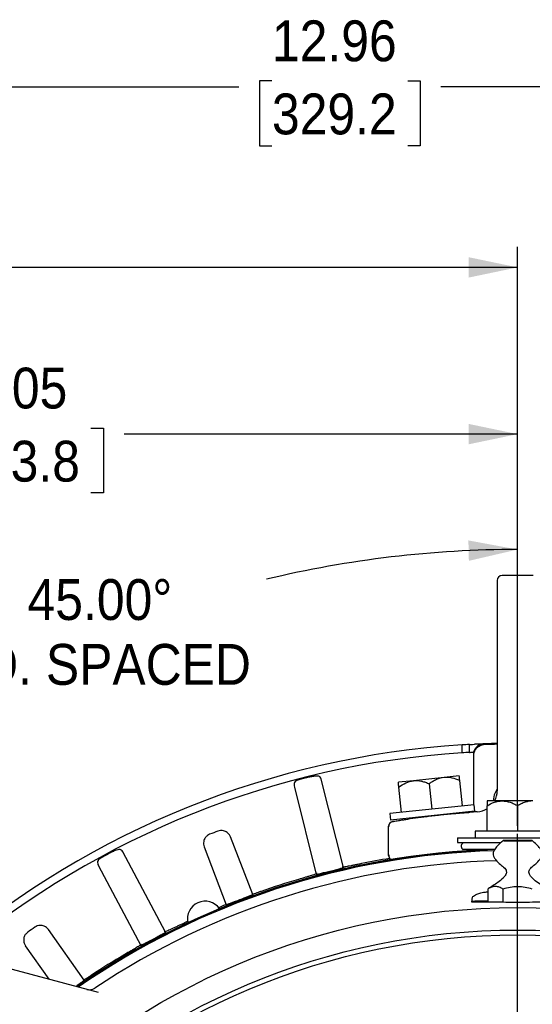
# Model space of a CAD drawing. Header units: inches. Extents: x 1.5 to 80, y 0 to 39.8.
# Tile 13 of 15: x 57.5 to 60.7, y 33.7 to 39.7. Entities that reach past the tile are written whole.
import ezdxf

# ---------------------------------------------------------------- set-up
doc = ezdxf.new("R2010")
doc.units = ezdxf.units.IN
doc.header["$MEASUREMENT"] = 0
doc.linetypes.add('SLD-Solid', pattern=[0])
doc.layers.add('SLD-0', color=7, linetype='Continuous')
doc.styles.add('SLDTEXTSTYLE0', font='GOTHIC.TTF', dxfattribs={"width": 0.913})
doc.dimstyles.new('SLDDIMSTYLE0', dxfattribs={"dimtxt": 0.25, "dimasz": 0.3, "dimexe": 0, "dimexo": 0.0625, "dimgap": 0.0625, "dimtad": 0, "dimtih": 1, "dimtoh": 1, "dimrnd": 1e-09, "dimzin": 12, "dimdsep": 46, "dimtxsty": 'SLDTEXTSTYLE0', "dimsah": 1, "dimcen": 0.09, "dimadec": 0, "dimazin": 3, "dimtfac": 1, "dimtofl": 0, "dimtmove": 0, "dimatfit": 3, "dimfxl": 0, "dimfrac": 2, "dimtolj": 1, "dimtzin": 12, "dimarcsym": 0})
doc.dimstyles.new('SLDDIMSTYLE3', dxfattribs={"dimtxt": 0.25, "dimasz": 0.3, "dimexe": 0, "dimexo": 0.0625, "dimgap": 0.0625, "dimtad": 0, "dimtih": 1, "dimtoh": 1, "dimrnd": 1e-09, "dimzin": 12, "dimdsep": 46, "dimtxsty": 'SLDTEXTSTYLE0', "dimsah": 1, "dimcen": 0, "dimadec": 0, "dimazin": 3, "dimtfac": 1, "dimtofl": 0, "dimtmove": 0, "dimatfit": 3, "dimfxl": 0, "dimfrac": 2, "dimtolj": 1, "dimtzin": 12, "dimarcsym": 0})
doc.dimstyles.new('SLDDIMSTYLE4', dxfattribs={"dimtxt": 0.25, "dimasz": 0.3, "dimexe": 0, "dimexo": 0.0625, "dimgap": 0.0625, "dimtad": 0, "dimtih": 1, "dimtoh": 1, "dimdec": 4, "dimzin": 4, "dimdsep": 46, "dimtxsty": 'SLDTEXTSTYLE0', "dimsah": 1, "dimcen": 0.09, "dimazin": 1, "dimtfac": 1, "dimtofl": 0, "dimtmove": 0, "dimatfit": 3, "dimfxl": 0, "dimfrac": 2, "dimtolj": 1, "dimtzin": 12, "dimarcsym": 0})

# ---------------------------------------------------------------- blocks, each defined once
blk = doc.blocks.new('_D_7')
at = {"layer": 'SLD-0'}
for p, q in [((64.7872, 34.5867), (64.711, 34.5867)), ((64.711, 34.5867), (64.711, 34.1898)), ((65.6185, 34.5867), (65.6946, 34.5867)), ((65.6946, 34.5867), (65.6946, 34.1898)), ((62.9552, 32.618), (64.3536, 34.2265)), ((64.3536, 34.2265), (64.5724, 34.2265)), ((64.711, 34.1898), (64.7872, 34.1898)), ((65.6946, 34.1898), (65.6185, 34.1898))]:
    blk.add_line(p, q, dxfattribs=at)
blk.add_solid([(62.9552, 32.618), (63.1992, 32.8034), (63.1048, 32.8854)], dxfattribs=at)
at = {"layer": 'SLD-0', "char_height": 0.25, "attachment_point": 1, "style": 'SLDTEXTSTYLE0'}
for s, insert in [('%%c', (64.6911, 34.9568)), ('7.25', (65.0681, 34.9568)), ('184.2', (64.7872, 34.5092)), ('B.C.', (64.8794, 34.0615))]:
    blk.add_mtext(s, dxfattribs=dict(at, insert=insert))
blk = doc.blocks.new('_D_8')
at = {"layer": 'SLD-0'}
for p, q in [((60.5767, 34.7697), (60.5767, 36.5864)), ((57.9781, 32.481), (55.8363, 34.6229))]:
    blk.add_line(p, q, dxfattribs=at)
for start, end in [(90, 103.51152), (120.28186, 135)]:
    blk.add_arc((60.5767, 29.8824), 6.579, start, end, dxfattribs=at)
for points in [[(60.5767, 36.4614), (60.2754, 36.5171), (60.2782, 36.3921)], [(55.9246, 34.5345), (56.1847, 34.6965), (56.0984, 34.7869)]]:
    blk.add_solid(points, dxfattribs=at)
at = {"layer": 'SLD-0', "char_height": 0.25, "attachment_point": 1, "style": 'SLDTEXTSTYLE0'}
for s, insert in [('45.00°', (57.5767, 36.28)), ('EQ. SPACED', (57.0785, 35.8831))]:
    blk.add_mtext(s, dxfattribs=dict(at, insert=insert))
blk = doc.blocks.new('_D_9')
at = {"layer": 'SLD-0'}
for p, q in [((54.5222, 30.0324), (54.5222, 37.293)), ((60.5767, 35.4254), (60.5767, 37.293)), ((57.1338, 37.2048), (57.0577, 37.2048)), ((57.0577, 37.2048), (57.0577, 36.808)), ((57.9651, 37.2048), (58.0413, 37.2048)), ((58.0413, 37.2048), (58.0413, 36.808)), ((54.5222, 37.168), (56.9308, 37.168)), ((60.5767, 37.168), (58.1681, 37.168)), ((57.0577, 36.808), (57.1338, 36.808)), ((58.0413, 36.808), (57.9651, 36.808)), ((60.5767, 34.7697), (60.5767, 35.1254)), ((54.5222, 27.7824), (54.5222, 29.7324))]:
    blk.add_line(p, q, dxfattribs=at)
for points in [[(54.5222, 37.168), (54.8222, 37.1055), (54.8222, 37.2305)], [(60.5767, 37.168), (60.2767, 37.2305), (60.2767, 37.1055)]]:
    blk.add_solid(points, dxfattribs=at)
at = {"layer": 'SLD-0', "char_height": 0.25, "attachment_point": 1, "style": 'SLDTEXTSTYLE0'}
for s, insert in [('6.05', (57.2262, 37.575)), ('153.8', (57.1338, 37.1273))]:
    blk.add_mtext(s, dxfattribs=dict(at, insert=insert))
blk = doc.blocks.new('_D_19')
at = {"layer": 'SLD-0'}
for p, q in [((53.0072, 32.2848), (53.0072, 38.3138)), ((60.5767, 34.7697), (60.5767, 38.3138)), ((56.3763, 38.2256), (56.3002, 38.2256)), ((56.3002, 38.2256), (56.3002, 37.8288)), ((57.2076, 38.2256), (57.2838, 38.2256)), ((57.2838, 38.2256), (57.2838, 37.8288)), ((53.0072, 38.1888), (56.1733, 38.1888)), ((60.5767, 38.1888), (57.4106, 38.1888)), ((56.3002, 37.8288), (56.3763, 37.8288)), ((57.2838, 37.8288), (57.2076, 37.8288))]:
    blk.add_line(p, q, dxfattribs=at)
for points in [[(53.0072, 38.1888), (53.3072, 38.1263), (53.3072, 38.2513)], [(60.5767, 38.1888), (60.2767, 38.2513), (60.2767, 38.1263)]]:
    blk.add_solid(points, dxfattribs=at)
at = {"layer": 'SLD-0', "char_height": 0.25, "attachment_point": 1, "style": 'SLDTEXTSTYLE0'}
for s, insert in [('7.57', (56.4687, 38.5957)), ('192.3', (56.3763, 38.1481))]:
    blk.add_mtext(s, dxfattribs=dict(at, insert=insert))
blk = doc.blocks.new('_D_20')
at = {"layer": 'SLD-0'}
for p, q in [((53.0072, 32.2848), (53.0072, 39.419)), ((65.9697, 36.4519), (65.9697, 39.419)), ((59.0728, 39.3308), (58.9967, 39.3308)), ((58.9967, 39.3308), (58.9967, 38.9339)), ((59.9041, 39.3308), (59.9803, 39.3308)), ((59.9803, 39.3308), (59.9803, 38.9339)), ((53.0072, 39.294), (58.8698, 39.294)), ((65.9697, 39.294), (60.1071, 39.294)), ((58.9967, 38.9339), (59.0728, 38.9339)), ((59.9803, 38.9339), (59.9041, 38.9339)), ((65.9697, 33.1102), (65.9697, 36.1519)), ((65.9697, 31.8205), (65.9697, 32.8102)), ((65.9697, 30.6429), (65.9697, 31.5205)), ((65.9697, 29.9324), (65.9697, 30.3429))]:
    blk.add_line(p, q, dxfattribs=at)
for points in [[(53.0072, 39.294), (53.3072, 39.2315), (53.3072, 39.3565)], [(65.9697, 39.294), (65.6697, 39.3565), (65.6697, 39.2315)]]:
    blk.add_solid(points, dxfattribs=at)
at = {"layer": 'SLD-0', "char_height": 0.25, "attachment_point": 1, "style": 'SLDTEXTSTYLE0'}
for s, insert in [('12.96', (59.0728, 39.7009)), ('329.2', (59.0728, 39.2533))]:
    blk.add_mtext(s, dxfattribs=dict(at, insert=insert))
blk = doc.blocks.new('SW_CENTERMARKSYMBOL_5')
at = {"layer": 'SLD-0', "color": 0}
blk.add_line((0, 0.2), (0, 4.8373), dxfattribs=at)

msp = doc.modelspace()

# ---------------------------------------------------------------- linework, layer by layer
at = {"layer": 'SLD-0', "linetype": 'SLD-Solid', "lineweight": 25}
for p, q in [((60.67172, 36.30189), (60.48172, 36.30189)), ((60.45172, 35.55189), (60.45172, 34.98484)), ((60.28172, 35.21924), (60.28172, 35.26731)), ((60.23672, 35.21656), (60.23672, 35.26466)), ((60.3063, 35.20923), (60.3063, 35.20133)), ((60.3063, 35.20133), (60.3063, 34.89839)), ((59.51009, 34.51355), (59.37497, 35.05547)), ((59.93975, 35.04588), (59.84652, 35.03608)), ((60.12622, 35.06548), (59.93975, 35.04588)), ((60.03602, 35.02683), (60.05233, 34.87169)), ((60.21946, 35.07528), (60.12622, 35.06548)), ((60.2388, 34.89129), (60.22249, 35.04643)), ((59.20908, 35.01459), (59.21097, 35.00701)), ((59.20921, 35.01547), (59.2093, 35.01371)), ((59.21097, 35.00701), (59.34431, 34.47221)), ((59.86585, 34.8521), (59.84955, 35.00723)), ((60.48297, 34.92189), (60.38922, 34.92189)), ((60.67047, 34.92189), (60.48297, 34.92189)), ((60.3109, 34.89887), (59.79375, 34.84452)), ((60.31508, 34.85909), (59.79793, 34.80474)), ((60.3063, 34.85817), (60.3063, 34.85373)), ((60.31508, 34.85909), (60.3109, 34.89887)), ((60.38922, 34.73689), (60.38922, 34.89288)), ((60.57672, 34.89288), (60.57672, 34.73689)), ((59.79375, 34.84452), (59.79793, 34.80474)), ((59.8837, 34.81375), (59.88439, 34.8081)), ((59.79147, 34.76736), (59.78672, 34.76658)), ((59.78672, 34.58887), (59.78672, 34.76658)), ((60.31672, 34.73689), (60.31672, 34.69689)), ((60.83672, 34.73689), (60.31672, 34.73689)), ((58.81936, 34.70269), (58.81774, 34.70214)), ((58.95535, 34.34865), (58.81941, 34.70278)), ((60.20922, 34.69689), (60.20922, 34.66689)), ((60.20922, 34.69689), (60.57672, 34.69689)), ((60.20922, 34.66689), (60.47333, 34.66689)), ((60.57672, 34.69689), (60.94422, 34.69689)), ((58.42139, 34.11794), (58.15918, 34.61109)), ((58.65714, 34.64063), (58.79313, 34.28638)), ((58.65886, 34.64115), (58.65729, 34.64048)), ((60.23885, 34.62689), (60.43468, 34.62689)), ((59.79101, 34.5896), (59.78672, 34.58887)), ((58.00803, 34.53217), (58.00854, 34.53048)), ((58.00825, 34.53101), (58.01178, 34.52438)), ((58.01178, 34.52438), (58.27054, 34.03773)), ((59.42815, 34.49084), (59.42732, 34.49063)), ((60.39686, 34.30421), (60.39686, 34.38442)), ((60.48692, 34.38161), (60.48692, 34.30149)), ((60.29666, 34.30232), (60.30027, 34.33251)), ((60.30027, 34.30594), (60.29666, 34.30232)), ((60.48692, 34.30149), (60.39686, 34.30421)), ((58.55808, 34.17732), (58.75098, 34.26281)), ((58.70586, 34.24245), (58.70573, 34.24275)), ((58.60333, 34.19738), (58.60347, 34.19707)), ((57.70542, 34.13436), (57.70398, 34.13343)), ((57.92302, 33.82374), (57.70544, 34.13447)), ((58.34738, 34.07608), (58.34662, 34.07568)), ((57.56308, 34.03484), (57.70619, 33.83046)), ((57.56458, 34.03582), (57.56322, 34.03479)), ((58.0111, 33.74876), (57.07626, 33.99925))]:
    msp.add_line(p, q, dxfattribs=at)
at = {"layer": 'SLD-0', "linetype": 'SLD-Solid', "lineweight": 25, "flags": 128}
for points in [[(60.38921, 35.26912), (60.43607, 35.27055), (60.45172, 35.27094)], [(59.28444, 35.06366), (59.28455, 35.06369), (59.28465, 35.06371), (59.28476, 35.06374), (59.28486, 35.06377), (59.28497, 35.06379), (59.28507, 35.06382), (59.28517, 35.06384), (59.28528, 35.06387)], [(60.45172, 34.9962), (60.43359, 34.95889), (60.42652, 34.92189)], [(58.06936, 34.59712), (58.06946, 34.59717), (58.06956, 34.59722), (58.06965, 34.59728), (58.06975, 34.59733), (58.06984, 34.59738), (58.06994, 34.59743), (58.07003, 34.59748), (58.07013, 34.59753)], [(58.55677, 34.18445), (58.55018, 34.18135), (58.52314, 34.1685)]]:
    msp.add_lwpolyline(points, dxfattribs=at)
at = {"layer": 'SLD-0', "linetype": 'SLD-Solid', "lineweight": 25}
for radius in [4.38638, 4.24925, 4.21925]:
    msp.add_circle((60.57672, 29.88239), radius, dxfattribs=at)
for centre, radius, start, end in [((60.48172, 36.27189), 0.03, 90, 180), ((60.57672, 29.88239), 5.393, 93.135675, 93.614592), ((60.36637, 35.20828), 0.05996, 92.29956, 180.044441), ((60.57672, 29.88239), 5.393, 91.328132, 92.816521), ((60.57672, 29.88239), 5.393, 93.614592, 130.293894), ((60.57672, 29.88239), 5.345, 93.647096, 129.936758), ((60.57672, 29.88239), 5.345, 93.163863, 93.647096), ((59.23853, 35.021), 0.03001, 139.870938, 194.014792), ((59.34583, 35.04775), 0.03003, 13.996333, 39.84179), ((60.32172, 34.98484), 0.13, 331.038088, 0), ((60.57672, 30.37689), 4.485, 93.167469, 93.732331), ((60.32172, 34.98484), 0.13, 273.167469, 302.355029), ((59.81672, 34.76658), 0.03, 99.822406, 180), ((60.57672, 29.88239), 5.19, 110.700975, 111.299025), ((60.25672, 34.64437), 0.025, 115.750614, 224.371384), ((60.57672, 29.88239), 4.7445, 91.719879, 124.669863), ((60.57672, 29.88239), 4.74343, 91.713914, 124.658875), ((60.57672, 29.88239), 4.73732, 91.759589, 124.596073), ((58.13277, 34.59654), 0.03003, 27.996333, 53.84179), ((60.57672, 29.88239), 4.67527, 91.531352, 123.607876), ((58.03513, 34.54463), 0.03001, 153.870938, 208.014792), ((60.57672, 29.88239), 4.75268, 99.487185, 101.600236), ((59.81672, 34.58887), 0.03, 180, 239.196709), ((60.57672, 29.88239), 4.75268, 106.399764, 109.287096), ((58.66333, 34.20021), 0.10771, 35.528511, 192.271489), ((60.57672, 29.88239), 4.74943, 110.651589, 111.348411), ((60.57672, 29.88239), 5.19, 124.700975, 125.299025), ((60.57672, 29.88239), 4.75268, 120.399764, 123.287096)]:
    msp.add_arc(centre, radius, start, end, dxfattribs=at)
msp.add_ellipse((60.59023, 34.30585), major_axis=(0.29, 0), ratio=0.0174551, start_param=2.3007074, end_param=3.1241394, dxfattribs=at)
for points, knots in [([(60.45172, 36.27189), (60.45172, 36.27185), (60.45172, 36.27177), (60.45172, 36.27115), (60.45172, 36.27016), (60.45172, 36.26876), (60.45172, 36.26696), (60.45172, 36.26477), (60.45172, 36.26218), (60.45172, 36.2592), (60.45172, 36.25583), (60.45172, 36.25206), (60.45172, 36.24791), (60.45172, 36.24337), (60.45172, 36.23844), (60.45172, 36.23314), (60.45172, 36.22745), (60.45172, 36.21908), (60.45172, 36.20737), (60.45172, 36.19146), (60.45172, 36.17392), (60.45172, 36.15463), (60.45172, 36.13365), (60.45172, 36.10342), (60.45172, 36.07018), (60.45172, 36.03427), (60.45172, 35.99664), (60.45172, 35.94698), (60.45172, 35.89413), (60.45172, 35.85051), (60.45172, 35.80677), (60.45172, 35.75115), (60.45172, 35.69506), (60.45172, 35.6552), (60.45172, 35.63341), (60.45172, 35.61158), (60.45172, 35.58482), (60.45172, 35.56286), (60.45172, 35.55189)], [0, 0, 0, 0, 0.015001, 0.0300021, 0.0450031, 0.0600042, 0.0750052, 0.0900063, 0.1050073, 0.1200084, 0.1350094, 0.1500105, 0.1650115, 0.1800125, 0.1950136, 0.2100146, 0.2250157, 0.2400167, 0.2721887, 0.3043606, 0.3365146, 0.3686674, 0.4015728, 0.4343811, 0.5000353, 0.5329405, 0.5657487, 0.6314032, 0.6957258, 0.7278428, 0.7600332, 0.8217822, 0.8834968, 0.912659, 0.9288651, 0.9417578, 0.970879, 1, 1, 1, 1]), ([(60.28172, 35.26731), (60.28172, 35.26731), (60.2825, 35.26735), (60.28552, 35.26752), (60.28774, 35.26764), (60.29604, 35.26808), (60.3038, 35.26848), (60.31172, 35.26887)], [0, 0, 0, 0, 0.25, 0.25, 0.5, 0.5, 1, 1, 1, 1]), ([(60.38924, 35.26812), (60.37501, 35.26662), (60.3556, 35.26457), (60.33371, 35.25233), (60.32099, 35.24121), (60.3108, 35.22615), (60.30866, 35.21428), (60.30757, 35.20825)], [0, 0, 0, 0, 0.3689191, 0.5030901, 0.6570449, 0.8255666, 1, 1, 1, 1]), ([(60.28172, 35.21924), (60.28172, 35.21924), (60.2825, 35.21928), (60.28552, 35.21945), (60.28774, 35.21957), (60.29604, 35.22001), (60.3038, 35.22042), (60.31172, 35.22081)], [0, 0, 0, 0, 0.25, 0.25, 0.5, 0.5, 1, 1, 1, 1]), ([(59.28444, 35.06366), (59.27868, 35.06219), (59.26705, 35.05924), (59.25037, 35.05457), (59.23625, 35.05032), (59.2231, 35.04553), (59.21742, 35.04335), (59.21587, 35.04058), (59.21569, 35.04026)], [0, 0, 0, 0, 0.1716273, 0.3459346, 0.518548, 0.6835637, 0.9629903, 1, 1, 1, 1]), ([(59.36887, 35.067), (59.36873, 35.06717), (59.36781, 35.06837), (59.36507, 35.0712), (59.36009, 35.07382), (59.34952, 35.07493), (59.33219, 35.07344), (59.31305, 35.07012), (59.2969, 35.06668), (59.28911, 35.0648), (59.28528, 35.06387)], [0, 0, 0, 0, 0.0071434, 0.048684, 0.1789274, 0.3592108, 0.5684477, 0.787009, 0.8953871, 1, 1, 1, 1]), ([(59.84955, 35.00723), (59.84866, 35.01567), (59.84791, 35.02284), (59.8471, 35.03051), (59.84689, 35.03254), (59.84659, 35.03534), (59.84652, 35.03608), (59.84652, 35.03608)], [0, 0, 0, 0, 0.5, 0.5, 0.75, 0.75, 1, 1, 1, 1]), ([(59.84955, 35.00723), (59.86327, 35.01721), (59.87746, 35.02595), (59.89987, 35.03605), (59.90753, 35.03892), (59.92332, 35.0434), (59.9315, 35.04501), (59.93975, 35.04588)], [0, 0, 0, 0, 0.5, 0.5, 0.75, 0.75, 1, 1, 1, 1]), ([(59.93975, 35.04588), (59.95612, 35.0476), (59.97236, 35.04637), (59.99657, 35.04114), (60.00463, 35.03884), (60.02047, 35.03341), (60.02828, 35.03028), (60.03602, 35.02683)], [0, 0, 0, 0, 0.5, 0.5, 0.75, 0.75, 1, 1, 1, 1]), ([(60.12622, 35.06548), (60.10985, 35.06376), (60.09423, 35.05918), (60.07163, 35.04903), (60.06423, 35.0451), (60.04987, 35.0365), (60.04287, 35.03181), (60.03602, 35.02683)], [0, 0, 0, 0, 0.5, 0.5, 0.75, 0.75, 1, 1, 1, 1]), ([(60.22249, 35.04643), (60.207, 35.05333), (60.1913, 35.05893), (60.16728, 35.06416), (60.15919, 35.06537), (60.14281, 35.06647), (60.13447, 35.06635), (60.12622, 35.06548)], [0, 0, 0, 0, 0.5, 0.5, 0.75, 0.75, 1, 1, 1, 1]), ([(60.22249, 35.04643), (60.22161, 35.05487), (60.22085, 35.06204), (60.22005, 35.06971), (60.21983, 35.07174), (60.21954, 35.07453), (60.21946, 35.07528), (60.21946, 35.07528)], [0, 0, 0, 0, 0.5, 0.5, 0.75, 0.75, 1, 1, 1, 1]), ([(60.38922, 34.89288), (60.40392, 34.90136), (60.41894, 34.90857), (60.44229, 34.91628), (60.4502, 34.91833), (60.46638, 34.92114), (60.47468, 34.92189), (60.48297, 34.92189)], [0, 0, 0, 0, 0.5, 0.5, 0.75, 0.75, 1, 1, 1, 1]), ([(60.38922, 34.92189), (60.38922, 34.92189), (60.38922, 34.91896), (60.38922, 34.91123), (60.38922, 34.9081), (60.38922, 34.90104), (60.38922, 34.89711), (60.38922, 34.89288)], [0, 0, 0, 0, 0.5, 0.5, 0.75, 0.75, 1, 1, 1, 1]), ([(60.48297, 34.92189), (60.49944, 34.92189), (60.51546, 34.91896), (60.53899, 34.91123), (60.54676, 34.9081), (60.56194, 34.90104), (60.56939, 34.89711), (60.57672, 34.89288)], [0, 0, 0, 0, 0.5, 0.5, 0.75, 0.75, 1, 1, 1, 1]), ([(60.67047, 34.92189), (60.65401, 34.92189), (60.63799, 34.91896), (60.61446, 34.91123), (60.60669, 34.9081), (60.5915, 34.90104), (60.58406, 34.89711), (60.57672, 34.89288)], [0, 0, 0, 0, 0.5, 0.5, 0.75, 0.75, 1, 1, 1, 1]), ([(59.81161, 34.79614), (59.81164, 34.79615), (59.81171, 34.79616), (59.8123, 34.79626), (59.81323, 34.79642), (59.81454, 34.79665), (59.81623, 34.79694), (59.81829, 34.79729), (59.82275, 34.79806), (59.83146, 34.79954), (59.84728, 34.80218), (59.86727, 34.80544), (59.89927, 34.81048), (59.94871, 34.81787), (60.00879, 34.82592), (60.0617, 34.83228), (60.1036, 34.83693), (60.14723, 34.84135), (60.18476, 34.84477), (60.21525, 34.84732), (60.23832, 34.84912), (60.26151, 34.85082), (60.27701, 34.85186), (60.28477, 34.85237)], [0, 0, 0, 0, 0.0178652, 0.0356976, 0.0535121, 0.0713235, 0.0891466, 0.1069962, 0.1248872, 0.1874324, 0.2500997, 0.312314, 0.374668, 0.4997807, 0.6243505, 0.6868339, 0.7493505, 0.8119051, 0.874453, 0.9058895, 0.9372432, 0.9685885, 1, 1, 1, 1]), ([(58.81874, 34.70252), (58.81619, 34.70767), (58.81131, 34.71755), (58.80003, 34.72853), (58.78834, 34.73566), (58.77437, 34.74049), (58.75838, 34.74198), (58.74724, 34.73878), (58.74211, 34.73731)], [0, 0, 0, 0, 0.1823185, 0.3494703, 0.4938027, 0.6181956, 0.8239793, 1, 1, 1, 1]), ([(58.69153, 34.7179), (58.68674, 34.71556), (58.67633, 34.71049), (58.66544, 34.69869), (58.65829, 34.68576), (58.65437, 34.67265), (58.65331, 34.65694), (58.6563, 34.64631), (58.65786, 34.64076)], [0, 0, 0, 0, 0.175598, 0.3815807, 0.5060147, 0.6499704, 0.8172298, 1, 1, 1, 1]), ([(60.4886, 34.67919), (60.47646, 34.66874), (60.45686, 34.65187), (60.43585, 34.62726), (60.42703, 34.60775), (60.42649, 34.59084), (60.4329, 34.57417), (60.44746, 34.55401), (60.47028, 34.53262), (60.49337, 34.51554), (60.50601, 34.49955), (60.5088, 34.48781), (60.507, 34.47657), (60.50006, 34.46306), (60.48331, 34.44415), (60.44821, 34.41679), (60.41677, 34.397), (60.39679, 34.38442)], [0, 0, 0, 0, 0.1194948, 0.1930167, 0.2397627, 0.2764347, 0.3162547, 0.3707218, 0.4609832, 0.548442, 0.5850909, 0.6103284, 0.6362704, 0.6685532, 0.7225451, 0.8236304, 1, 1, 1, 1]), ([(60.57672, 34.68069), (60.56938, 34.68069), (60.56107, 34.68068), (60.54302, 34.68059), (60.53324, 34.68051), (60.51444, 34.68026), (60.50546, 34.68009), (60.4957, 34.67977), (60.49307, 34.67966), (60.48951, 34.67941), (60.48858, 34.67928), (60.48858, 34.67903), (60.48951, 34.6789), (60.49307, 34.67865), (60.4957, 34.67854), (60.50546, 34.67822), (60.51444, 34.67805), (60.53324, 34.6778), (60.54302, 34.67772), (60.56107, 34.67763), (60.56938, 34.67762), (60.57672, 34.67762)], [0, 0, 0, 0, 0.125, 0.125, 0.25, 0.25, 0.375, 0.375, 0.4375, 0.4375, 0.5, 0.5, 0.5625, 0.5625, 0.625, 0.625, 0.75, 0.75, 0.875, 0.875, 1, 1, 1, 1]), ([(60.57672, 34.67762), (60.58407, 34.67762), (60.59238, 34.67763), (60.61043, 34.67772), (60.62021, 34.6778), (60.63901, 34.67805), (60.64799, 34.67822), (60.65775, 34.67854), (60.66038, 34.67865), (60.66394, 34.6789), (60.66487, 34.67903), (60.66487, 34.67928), (60.66394, 34.67941), (60.66038, 34.67966), (60.65775, 34.67977), (60.64799, 34.68009), (60.63901, 34.68026), (60.62021, 34.68051), (60.61043, 34.68059), (60.59238, 34.68068), (60.58407, 34.68069), (60.57672, 34.68069)], [0, 0, 0, 0, 0.125, 0.125, 0.25, 0.25, 0.375, 0.375, 0.4375, 0.4375, 0.5, 0.5, 0.5625, 0.5625, 0.625, 0.625, 0.75, 0.75, 0.875, 0.875, 1, 1, 1, 1]), ([(60.75666, 34.38442), (60.7319, 34.39985), (60.69746, 34.42132), (60.6617, 34.45238), (60.64864, 34.47052), (60.6447, 34.4842), (60.64597, 34.49544), (60.65201, 34.5061), (60.66636, 34.52023), (60.68878, 34.53736), (60.71075, 34.55933), (60.72412, 34.58065), (60.72766, 34.59889), (60.72359, 34.61549), (60.71194, 34.63482), (60.69151, 34.65613), (60.67406, 34.67122), (60.66485, 34.67919)], [0, 0, 0, 0, 0.2176133, 0.3027194, 0.3524505, 0.3822956, 0.4068973, 0.434936, 0.4721317, 0.5567903, 0.6456101, 0.7028513, 0.7419018, 0.7809225, 0.8275901, 0.9090086, 1, 1, 1, 1]), ([(58.15047, 34.62078), (58.1503, 34.62092), (58.14912, 34.62186), (58.14578, 34.62395), (58.1403, 34.62528), (58.12979, 34.6238), (58.11333, 34.61816), (58.09556, 34.61031), (58.08072, 34.60307), (58.07362, 34.59935), (58.07013, 34.59753)], [0, 0, 0, 0, 0.00714336, 0.04868404, 0.17892745, 0.35921076, 0.56844771, 0.787009, 0.89538709, 1, 1, 1, 1]), ([(58.06936, 34.59712), (58.06412, 34.5943), (58.05356, 34.58862), (58.0385, 34.58006), (58.02584, 34.57253), (58.01423, 34.5647), (58.00925, 34.5612), (58.00842, 34.55814), (58.00832, 34.55778)], [0, 0, 0, 0, 0.17162727, 0.34593458, 0.51854795, 0.68356373, 0.9629903, 1, 1, 1, 1]), ([(59.78917, 34.58928), (59.78904, 34.5862), (59.78879, 34.57992), (59.79281, 34.57068), (59.79998, 34.56313), (59.80647, 34.56084), (59.80968, 34.55971)], [0, 0, 0, 0, 0.243266, 0.494872, 0.7494383, 1, 1, 1, 1]), ([(59.42732, 34.49063), (59.42169, 34.48923), (59.41615, 34.48786), (59.40527, 34.48518), (59.39985, 34.48387), (59.38958, 34.48139), (59.38472, 34.48023), (59.37553, 34.47808), (59.37122, 34.47708), (59.35969, 34.4745), (59.35358, 34.47323), (59.34769, 34.47224), (59.34623, 34.47205), (59.34447, 34.47199), (59.34414, 34.47211), (59.34438, 34.47239)], [0, 0, 0, 0, 0.125, 0.125, 0.25, 0.25, 0.375, 0.375, 0.5, 0.5, 0.75, 0.75, 0.875, 0.875, 1, 1, 1, 1]), ([(59.50994, 34.51366), (59.51029, 34.51353), (59.51005, 34.51328), (59.50848, 34.51251), (59.50711, 34.51199), (59.50333, 34.51073), (59.50093, 34.50999), (59.4951, 34.50828), (59.49167, 34.50731), (59.48028, 34.50418), (59.47093, 34.50171), (59.45566, 34.49778), (59.45027, 34.4964), (59.43933, 34.49364), (59.43378, 34.49224), (59.42815, 34.49084)], [0, 0, 0, 0, 0.125, 0.125, 0.25, 0.25, 0.375, 0.375, 0.5, 0.5, 0.75, 0.75, 0.875, 0.875, 1, 1, 1, 1]), ([(59.62105, 34.53799), (59.61354, 34.53644), (59.60615, 34.53494), (59.5916, 34.53198), (59.58438, 34.53052), (59.5705, 34.52773), (59.5639, 34.52642), (59.55138, 34.52397), (59.5454, 34.52281), (59.53458, 34.52076), (59.52969, 34.51987), (59.52094, 34.51832), (59.51711, 34.51769), (59.50766, 34.51626), (59.50387, 34.51592), (59.50296, 34.51625)], [0, 0, 0, 0, 0.125, 0.125, 0.25, 0.25, 0.375, 0.375, 0.5, 0.5, 0.625, 0.625, 0.75, 0.75, 1, 1, 1, 1]), ([(59.34933, 34.47795), (59.34901, 34.47759), (59.34799, 34.47704), (59.34462, 34.47561), (59.34223, 34.47471), (59.33619, 34.47258), (59.33258, 34.47137), (59.32419, 34.46864), (59.31935, 34.4671), (59.30884, 34.46383), (59.30315, 34.46209), (59.29091, 34.45837), (59.28434, 34.45639), (59.26415, 34.45035), (59.24957, 34.44603), (59.23486, 34.4417)], [0, 0, 0, 0, 0.125, 0.125, 0.25, 0.25, 0.375, 0.375, 0.5, 0.5, 0.625, 0.625, 0.75, 0.75, 1, 1, 1, 1]), ([(59.00691, 34.36832), (59.00051, 34.3661), (58.98772, 34.36165), (58.97089, 34.35602), (58.95906, 34.35223), (58.95565, 34.35136), (58.95443, 34.35104)], [0, 0, 0, 0, 0.2808085, 0.5616131, 0.8425046, 1, 1, 1, 1]), ([(60.30027, 34.33251), (60.30443, 34.33746), (60.31275, 34.34735), (60.34984, 34.3599), (60.38405, 34.36503), (60.39225, 34.36626)], [0, 0, 0, 0, 0.4319004, 0.8637897, 1, 1, 1, 1]), ([(60.48692, 34.38161), (60.4796, 34.38648), (60.47219, 34.39056), (60.45714, 34.39643), (60.44943, 34.39817), (60.43421, 34.39863), (60.42665, 34.39739), (60.41164, 34.39248), (60.40418, 34.38883), (60.39686, 34.38442)], [0, 0, 0, 0, 0.25, 0.25, 0.5, 0.5, 0.75, 0.75, 1, 1, 1, 1]), ([(60.57672, 34.39688), (60.5614, 34.39688), (60.54628, 34.3954), (60.51635, 34.39006), (60.50151, 34.38621), (60.48692, 34.38161)], [0, 0, 0, 0, 0.5, 0.5, 1, 1, 1, 1]), ([(60.66652, 34.38161), (60.65196, 34.38621), (60.63724, 34.39003), (60.6073, 34.39539), (60.59203, 34.39688), (60.57672, 34.39688)], [0, 0, 0, 0, 0.5, 0.5, 1, 1, 1, 1]), ([(58.84775, 34.30593), (58.84406, 34.30449), (58.84044, 34.30308), (58.8333, 34.30033), (58.82975, 34.29897), (58.82301, 34.29641), (58.81981, 34.29521), (58.81378, 34.29297), (58.81094, 34.29194), (58.80335, 34.28921), (58.79932, 34.28784), (58.79542, 34.28668), (58.79444, 34.28643), (58.79325, 34.28624), (58.79302, 34.2863), (58.79317, 34.2865)], [0, 0, 0, 0, 0.125, 0.125, 0.25, 0.25, 0.375, 0.375, 0.5, 0.5, 0.75, 0.75, 0.875, 0.875, 1, 1, 1, 1]), ([(58.95524, 34.34872), (58.95548, 34.34866), (58.95535, 34.34846), (58.95434, 34.34781), (58.95346, 34.34735), (58.951, 34.34618), (58.94944, 34.34548), (58.94563, 34.34384), (58.94339, 34.34291), (58.93593, 34.33985), (58.92979, 34.33742), (58.91976, 34.33352), (58.91622, 34.33216), (58.90903, 34.32941), (58.90538, 34.32802), (58.90167, 34.32663)], [0, 0, 0, 0, 0.125, 0.125, 0.25, 0.25, 0.375, 0.375, 0.5, 0.5, 0.75, 0.75, 0.875, 0.875, 1, 1, 1, 1]), ([(60.85679, 34.30232), (60.81309, 34.30194), (60.768, 34.30163), (60.69779, 34.30132), (60.6739, 34.30123), (60.62537, 34.30112), (60.601, 34.3011), (60.52755, 34.3011), (60.47977, 34.30121), (60.40965, 34.30152), (60.38649, 34.30165), (60.34083, 34.30196), (60.31852, 34.30213), (60.29666, 34.30232)], [0, 0, 0, 0, 0.25, 0.25, 0.375, 0.375, 0.5, 0.5, 0.75, 0.75, 0.875, 0.875, 1, 1, 1, 1]), ([(58.79223, 34.28871), (58.78943, 34.28736), (58.78375, 34.28461), (58.76884, 34.27804), (58.75404, 34.2717), (58.74474, 34.2678), (58.74165, 34.2665)], [0, 0, 0, 0, 0.2799987, 0.5682371, 0.8564557, 1, 1, 1, 1]), ([(57.70486, 34.13405), (57.70114, 34.13843), (57.69402, 34.14684), (57.68041, 34.15475), (57.66735, 34.15884), (57.65262, 34.16015), (57.63675, 34.15773), (57.62672, 34.15194), (57.62209, 34.14926)], [0, 0, 0, 0, 0.1823185, 0.3494703, 0.4938027, 0.6181956, 0.8239793, 1, 1, 1, 1]), ([(58.52314, 34.1685), (58.51623, 34.16518), (58.50943, 34.16193), (58.49603, 34.15554), (58.48937, 34.15238), (58.47658, 34.14632), (58.4705, 34.14345), (58.45894, 34.13804), (58.45342, 34.13547), (58.44341, 34.13087), (58.43888, 34.12881), (58.43077, 34.1252), (58.4272, 34.12365), (58.41838, 34.11998), (58.41479, 34.11873), (58.41382, 34.11884)], [0, 0, 0, 0, 0.125, 0.125, 0.25, 0.25, 0.375, 0.375, 0.5, 0.5, 0.625, 0.625, 0.75, 0.75, 1, 1, 1, 1]), ([(57.57771, 34.11819), (57.57363, 34.11476), (57.56475, 34.10732), (57.55705, 34.09325), (57.55324, 34.07896), (57.5526, 34.06529), (57.55538, 34.04979), (57.56085, 34.04021), (57.5637, 34.03521)], [0, 0, 0, 0, 0.1756664, 0.3815909, 0.506038, 0.6500968, 0.8173496, 1, 1, 1, 1]), ([(58.34662, 34.07568), (58.3415, 34.07296), (58.33646, 34.07029), (58.32655, 34.06506), (58.32161, 34.06247), (58.31225, 34.05759), (58.30781, 34.05528), (58.29941, 34.05097), (58.29547, 34.04896), (58.2849, 34.04366), (58.27929, 34.04096), (58.27381, 34.03857), (58.27244, 34.03804), (58.27074, 34.03755), (58.2704, 34.03759), (58.27057, 34.03791)], [0, 0, 0, 0, 0.125, 0.125, 0.25, 0.25, 0.375, 0.375, 0.5, 0.5, 0.75, 0.75, 0.875, 0.875, 1, 1, 1, 1]), ([(58.42122, 34.11802), (58.42159, 34.11798), (58.42142, 34.11767), (58.42008, 34.11654), (58.41888, 34.11571), (58.41552, 34.11357), (58.41337, 34.11227), (58.40813, 34.1092), (58.40503, 34.10743), (58.39473, 34.10164), (58.38626, 34.09698), (58.37239, 34.08947), (58.36749, 34.08683), (58.35755, 34.0815), (58.3525, 34.07881), (58.34738, 34.07608)], [0, 0, 0, 0, 0.125, 0.125, 0.25, 0.25, 0.375, 0.375, 0.5, 0.5, 0.75, 0.75, 0.875, 0.875, 1, 1, 1, 1]), ([(58.27402, 34.04451), (58.2738, 34.04408), (58.27294, 34.04331), (58.27001, 34.0411), (58.26792, 34.03965), (58.26257, 34.03612), (58.25936, 34.03407), (58.25188, 34.02939), (58.24755, 34.02673), (58.23815, 34.02101), (58.23305, 34.01794), (58.22207, 34.01137), (58.21618, 34.00787), (58.19805, 33.99712), (58.18495, 33.9894), (58.17173, 33.98164)], [0, 0, 0, 0, 0.125, 0.125, 0.25, 0.25, 0.375, 0.375, 0.5, 0.5, 0.625, 0.625, 0.75, 0.75, 1, 1, 1, 1]), ([(57.9229, 33.82377), (57.92315, 33.82378), (57.92307, 33.82355), (57.92225, 33.82268), (57.92151, 33.82202), (57.9194, 33.82029), (57.91805, 33.81923), (57.91476, 33.81672), (57.91281, 33.81527), (57.90631, 33.8105), (57.90094, 33.80666), (57.89215, 33.80045), (57.88905, 33.79827), (57.88273, 33.79386), (57.87953, 33.79163), (57.87627, 33.78938)], [0, 0, 0, 0, 0.125, 0.125, 0.25, 0.25, 0.375, 0.375, 0.5, 0.5, 0.75, 0.75, 0.875, 0.875, 1, 1, 1, 1]), ([(57.96829, 33.8553), (57.96262, 33.85159), (57.95129, 33.84418), (57.93632, 33.83465), (57.92576, 33.8281), (57.92266, 33.82644), (57.92155, 33.82584)], [0, 0, 0, 0, 0.2808085, 0.5616131, 0.8425046, 1, 1, 1, 1])]:
    msp.add_open_spline(points, degree=3, knots=knots, dxfattribs=at)
msp.add_open_spline([(57.9388, 33.76813), (57.95577, 33.76358), (57.9743, 33.76644), (57.98893, 33.77616)], degree=3, dxfattribs=at)

# ---------------------------------------------------------------- block references
at = {"layer": 'SLD-0'}
msp.add_blockref('SW_CENTERMARKSYMBOL_5', (60.57672, 29.88239), dxfattribs=at)

# ---------------------------------------------------------------- dimensions: what is measured, and where the dimension line sits
for base, p1, p2, picture, middle in [((53.00722, 39.29401), (65.96972, 29.88239), (53.00722, 32.23477), '_D_20', (59.48847, 39.29401)), ((60.57672, 38.18882), (53.00722, 32.23477), (60.57672, 34.7197), '_D_19', (56.79197, 38.18882)), ((60.57672, 37.16803), (54.52222, 27.73239), (60.57672, 34.7197), '_D_9', (57.54947, 37.16803))]:
    dim = msp.add_linear_dim(base=base, p1=p1, p2=p2, dimstyle='SLDDIMSTYLE0', dxfattribs=at)
    dim.commit()
    dim.dimension.update_dxf_attribs({"geometry": picture, "text_midpoint": middle, "dimtype": 160})
dim = msp.add_angular_dim_2l(base=(59.80278, 36.41573), line1=((60.57672, 34.7197), (60.57672, 25.04507)), line2=((60.57672, 29.88239), (58.01346, 32.44565)), text='<>\\PEQ. SPACED', dimstyle='SLDDIMSTYLE4', dxfattribs=at)
dim.commit()
dim.dimension.update_dxf_attribs({"geometry": '_D_8', "text_midpoint": (58.05904, 35.96062), "dimtype": 162})
dim = msp.add_diameter_dim_2p(p1=(58.19828, 27.14676), p2=(62.95516, 32.61801), text='<>\\PB.C.', dimstyle='SLDDIMSTYLE3', dxfattribs=at)
dim.commit()
dim.dimension.update_dxf_attribs({"geometry": '_D_7', "text_midpoint": (65.20283, 34.35147), "dimtype": 163})

doc.saveas('drawing.dxf')
